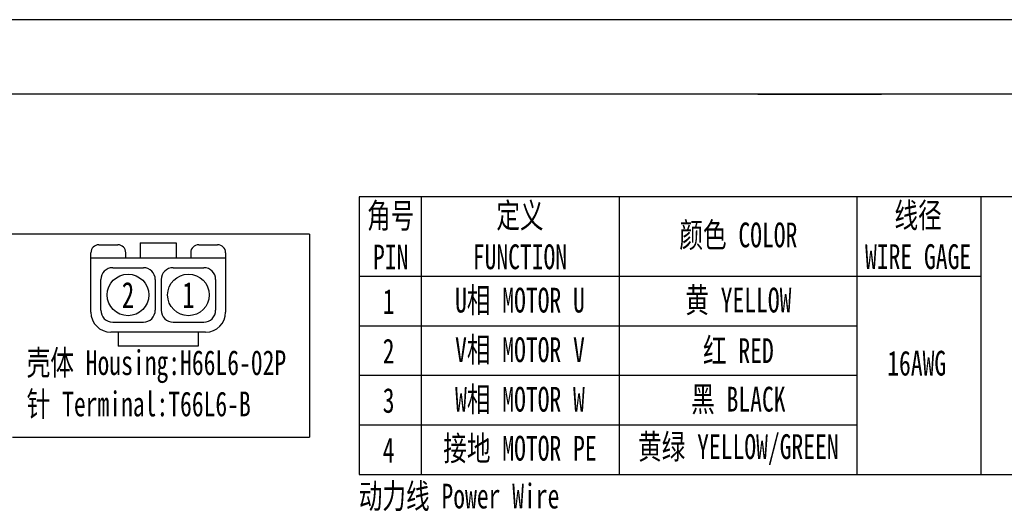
# Model space of a CAD drawing. Extents: x 8881 to 9574, y 555 to 1045.
# Tile 4 of 7: x 9024 to 9223, y 946 to 1045. Entities that reach past the tile are written whole.
import ezdxf

# ---------------------------------------------------------------- set-up
doc = ezdxf.new("R2010")
doc.units = 0
doc.header["$MEASUREMENT"] = 0
doc.layers.get('0').update_dxf_attribs({"linetype": 'CONTINUOUS'})
for name, color, linetype in [('01_SOLID', 7, 'CONTINUOUS'), ('BORDER', 7, 'CONTINUOUS'), ('dimensoin', 7, 'CONTINUOUS')]:
    doc.layers.add(name, color=color, linetype=linetype)
doc.styles.get("Standard").update_dxf_attribs({"font": 'SimSun.ttf', "width": 0.7, "height": 5})

msp = doc.modelspace()

# ---------------------------------------------------------------- linework, layer by layer
at = {"color": 7, "linetype": 'Continuous', "lineweight": 30}
msp.add_line((9558.8559, 1029.91915), (8903.8559, 1029.91915), dxfattribs=at)
at = {"color": 3}
for p, q in [((9039.79213, 999.50993), (9043.62253, 999.50993)), ((9048.15853, 999.91313), (9048.15853, 996.88913)), ((9048.15853, 999.91313), (9055.41613, 999.91313)), ((9055.41613, 999.91313), (9055.41613, 996.88913)), ((9059.95213, 999.50993), (9063.78253, 999.50993)), ((9038.17933, 985.90193), (9038.17933, 997.89713)), ((9038.17933, 996.88913), (9065.39533, 996.88913)), ((9045.23533, 996.88913), (9045.23533, 997.89713)), ((9058.33933, 997.89713), (9058.33933, 996.88913)), ((9065.39533, 997.89713), (9065.39533, 985.90193)), ((9042.59533, 994.87313), (9048.78253, 994.87313)), ((9054.79213, 994.87313), (9060.97933, 994.87313)), ((9040.19533, 986.28593), (9040.19533, 992.47313)), ((9051.18253, 992.47313), (9051.18253, 986.28593)), ((9052.39213, 992.47313), (9052.39213, 986.28593)), ((9063.37933, 992.47313), (9063.37933, 986.28593)), ((9042.59533, 983.88593), (9048.78253, 983.88593)), ((9054.79213, 983.88593), (9060.97933, 983.88593)), ((9061.36333, 981.86993), (9042.21133, 981.86993)), ((9043.72333, 981.86993), (9043.72333, 979.04753)), ((9059.85133, 981.86993), (9059.85133, 979.04753)), ((9059.85133, 979.04753), (9043.72333, 979.04753))]:
    msp.add_line(p, q, dxfattribs=at)
for centre in [(9045.68893, 989.37953), (9057.88573, 989.37953)]:
    msp.add_circle(centre, 4.2, dxfattribs=at)
for centre, radius, start, end in [((9039.79213, 997.89713), 1.6128, 90, 180), ((9043.62253, 997.89713), 1.6128, 0, 90), ((9059.95213, 997.89713), 1.6128, 90, 180), ((9063.78253, 997.89713), 1.6128, 0, 90), ((9042.59533, 992.47313), 2.4, 90, 180), ((9048.78253, 992.47313), 2.4, 0, 90), ((9054.79213, 992.47313), 2.4, 90, 180), ((9060.97933, 992.47313), 2.4, 0, 90), ((9042.59533, 986.28593), 2.4, 180, 270), ((9048.78253, 986.28593), 2.4, 270, 0), ((9054.79213, 986.28593), 2.4, 180, 270), ((9060.97933, 986.28593), 2.4, 270, 0), ((9042.21133, 985.90193), 4.032, 180, 270), ((9061.36333, 985.90193), 4.032, 270, 0)]:
    msp.add_arc(centre, radius, start, end, dxfattribs=at)
at = {"layer": 'BORDER', "color": 1}
msp.add_line((9573.8559, 1044.91915), (8880.8559, 1044.91915), dxfattribs=at)
at = {"layer": 'dimensoin', "color": 2, "lineweight": 25}
for p, q in [((9172.8559, 1029.91915), (9197.8559, 1029.91915)), ((9172.8559, 1029.91915), (9197.8559, 1029.91915)), ((9092.3559, 1009.16411), (9092.3559, 953.16411)), ((9279.85591, 1009.16411), (9092.3559, 1009.16411)), ((9092.3559, 1008.16411), (9092.3559, 953.16411)), ((9104.8559, 1009.16411), (9104.8559, 953.16411)), ((9144.8559, 1009.16411), (9144.8559, 953.16411)), ((9192.8559, 1009.16411), (9192.8559, 953.16411)), ((9217.8559, 1009.16411), (9217.8559, 953.16411)), ((9082.3559, 1001.66411), (8914.06424, 1001.66411)), ((9082.3559, 1001.66411), (9082.3559, 960.66411)), ((9092.3559, 993.16411), (9192.8559, 993.16411)), ((9192.8559, 993.16411), (9217.8559, 993.16411)), ((9092.3559, 983.16411), (9192.8559, 983.16411)), ((9092.3559, 973.16411), (9192.8559, 973.16411)), ((9092.3559, 963.16411), (9192.8559, 963.16411)), ((9022.3559, 960.66411), (9082.3559, 960.66411)), ((9092.3559, 953.16411), (9192.8559, 953.16411)), ((9092.3559, 953.16411), (9192.8559, 953.16411)), ((9192.8559, 953.16411), (9279.85591, 953.16411))]:
    msp.add_line(p, q, dxfattribs=at)

# ---------------------------------------------------------------- texts
at = {"layer": '01_SOLID', "color": 3, "attachment_point": 5}
for s, insert, char_height, width in [('{\\fSimSun|b0|i0|c134|p2;\\C3;角号\\PPIN}', (9098.72201, 1001.20467), 5, 115), ('{\\fSimSun|b0|i0|c134|p2;定义\\PFUNCTION}', (9124.82407, 1001.20467), 5, 115), ('{\\C3;线径\\PWIRE GAGE}', (9205.21297, 1001.23918), 5, 115), ('{\\fSimSun|b0|i0|c134|p2;\\C3;颜色 COLOR}', (9168.92299, 1001.20467), 5, 115), ('{\\C3;线径\\PWIRE GAGE}', (9009.71297, 993.73918), 5, 115), ('{\\fSimSun|b0|i0|c134|p2;2}', (9045.68893, 989.37953), 5.25, 276), ('{\\fSimSun|b0|i0|c134|p2;1}', (9057.88573, 989.37953), 5.25, 276), ('{\\fSimSun|b0|i0|c134|p2;1}', (9098.30534, 988.05585), 5, 115), ('{\\fSimSun|b0|i0|c134|p2;U相 MOTOR U}', (9124.82407, 988.05585), 5, 115), ('{\\fSimSun|b0|i0|c134|p2;黄 YELLOW}', (9168.92299, 988.05585), 5, 115), ('{\\fSimSun|b0|i0|c134|p2;2}', (9098.30534, 978.05585), 5, 115), ('{\\fSimSun|b0|i0|c134|p2;V相 MOTOR V}', (9124.82407, 978.05585), 5, 115), ('{\\fSimSun|b0|i0|c134|p2;红 RED}', (9168.92299, 978.05585), 5, 115), ('16AWG', (9204.93764, 975.5719), 5, 115), ('{\\fSimSun|b0|i0|c134|p2;3}', (9098.30534, 968.05585), 5, 115), ('W相 MOTOR W', (9124.82407, 968.05585), 5, 115), ('{\\fSimSun|b0|i0|c134|p2;黑 BLACK}', (9168.92299, 968.05585), 5, 115), ('{\\fSimSun|b0|i0|c134|p2;4}', (9098.30534, 958.05585), 5, 115), ('接地 MOTOR PE', (9124.82407, 958.16411), 5, 115), ('黄绿 YELLOW/GREEN', (9168.92299, 958.16411), 5, 115)]:
    msp.add_mtext(s, dxfattribs=dict(at, insert=insert, char_height=char_height, width=width))
at = {"layer": '01_SOLID', "char_height": 5, "attachment_point": 1}
for s, insert, width in [('{\\C3;壳体 Housing:H66L6-02P\\P针 Terminal:T66L6-B}', (9025.22387, 978.21805), 106.5487516), ('{\\C3;动力线 Power Wire}', (9092.27296, 951.29234), 150.8082369)]:
    msp.add_mtext(s, dxfattribs=dict(at, insert=insert, width=width))

doc.saveas('drawing.dxf')
